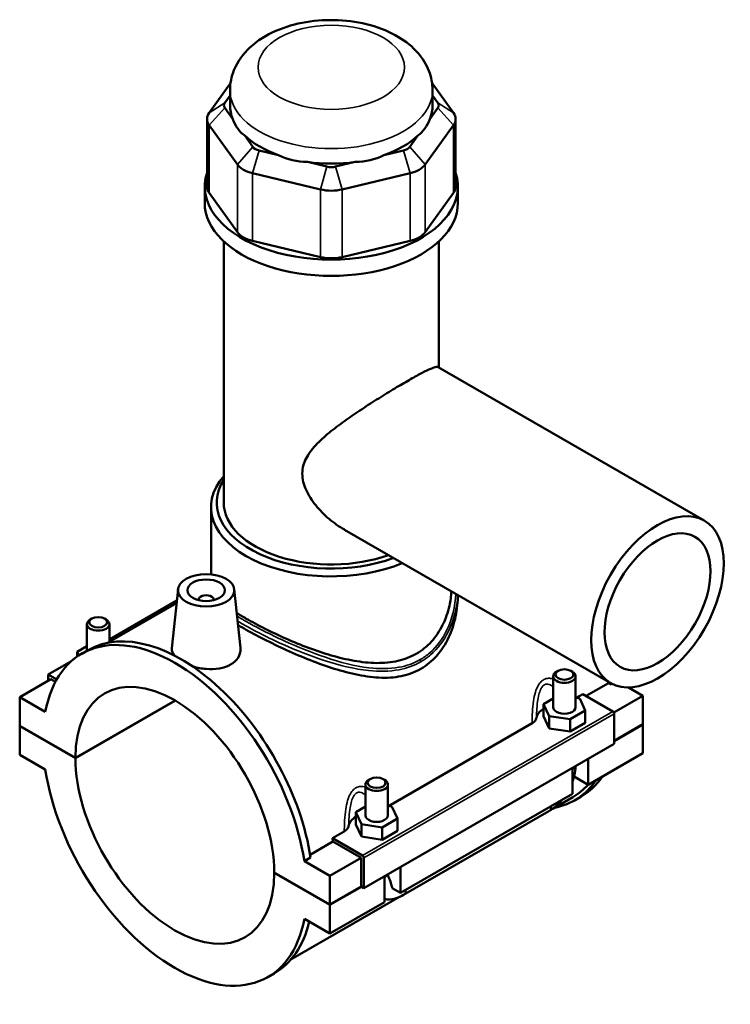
# Model space of a CAD drawing. Header units: millimetres. Extents: x 0 to 898, y -421 to 977.
# Tile 7 of 7: x 645 to 835, y 715 to 977. Entities that reach past the tile are written whole.
import ezdxf

# ---------------------------------------------------------------- set-up
doc = ezdxf.new("R2010")
doc.units = ezdxf.units.MM
doc.layers.add('Visible (ANSI)', color=7, linetype='Continuous', lineweight=50)
doc.layers.add('Visible Narrow (ANSI)', color=7, linetype='Continuous', lineweight=35)

msp = doc.modelspace()

# ---------------------------------------------------------------- linework, layer by layer
at = {"layer": 'Visible (ANSI)'}
for p, q in [((701.525, 960.304), (695.836, 952.395)), ((701.397, 954.421), (701.397, 958.419)), ((760.958, 952.395), (755.27, 960.304)), ((755.397, 954.421), (755.397, 958.419)), ((699.994, 955.083), (701.397, 957.034)), ((755.397, 957.034), (756.801, 955.083)), ((702.163, 950.743), (699.994, 953.76)), ((756.801, 953.76), (754.631, 950.743)), ((695.265, 950.742), (695.265, 932.716)), ((761.529, 950.742), (761.529, 932.716)), ((695.836, 949.09), (703.344, 938.652)), ((753.451, 938.652), (760.958, 949.09)), ((707.501, 943.323), (705.331, 946.34)), ((751.463, 946.34), (749.293, 943.323)), ((714.363, 941.138), (709.125, 942.388)), ((747.67, 942.388), (742.431, 941.138)), ((727.249, 938.065), (722.01, 939.314)), ((734.784, 939.314), (729.545, 938.065)), ((707.402, 936.315), (725.527, 931.992)), ((731.267, 931.992), (749.392, 936.315)), ((694.647, 928.374), (694.647, 932.716)), ((762.147, 928.374), (762.147, 932.716)), ((703.344, 920.625), (695.836, 931.063)), ((760.958, 931.063), (753.451, 920.625)), ((699.71, 848.541), (699.71, 918.136)), ((725.527, 913.965), (707.402, 918.288)), ((749.392, 918.288), (731.267, 913.965)), ((757.085, 884.497), (757.085, 918.136)), ((756.868, 884.622), (827.847, 843.748)), ((696.335, 829.404), (696.335, 847.315)), ((731.916, 841.292), (802.896, 800.418)), ((687.536, 825.418), (685.856, 809.75)), ((702.508, 825.418), (704.178, 809.838)), ((687.135, 821.681), (668.928, 811.196)), ((687.213, 822.409), (669.243, 812.06)), ((693.022, 822.513), (693.022, 822.699)), ((697.022, 822.513), (697.022, 822.699)), ((664.539, 817.603), (664.113, 817.356)), ((667.946, 817.603), (668.372, 817.356)), ((663.243, 809.047), (663.243, 816.139)), ((669.243, 811.377), (669.243, 816.139)), ((660.666, 808.763), (663.243, 810.247)), ((661.116, 807.796), (660.666, 808.763)), ((660.666, 807.494), (660.666, 808.763)), ((661.864, 808.253), (663.532, 809.214)), ((658.968, 806.144), (652.949, 802.678)), ((788.848, 803.677), (788.422, 803.43)), ((792.255, 803.677), (792.681, 803.43)), ((653.656, 801.453), (645.312, 796.648)), ((652.949, 802.678), (655.191, 801.386)), ((652.949, 801.046), (652.949, 802.678)), ((654.849, 800.766), (653.656, 801.453)), ((787.552, 793.976), (787.552, 802.213)), ((793.552, 793.976), (793.552, 802.213)), ((796.311, 797), (802.276, 800.435)), ((802.978, 800.03), (802.276, 800.435)), ((803.285, 800.207), (802.978, 800.03)), ((807.669, 799.251), (811.482, 797.055)), ((652.148, 792.712), (645.312, 796.648)), ((645.312, 796.648), (645.312, 789.024)), ((660.161, 780.473), (686.745, 795.782)), ((686.816, 795.741), (660.161, 780.391)), ((787.552, 796.321), (784.975, 794.837)), ((794.634, 796.327), (793.552, 796.494)), ((793.685, 796.474), (795.454, 797.493)), ((796.129, 793.116), (794.634, 796.327)), ((795.454, 797.493), (803.492, 792.864)), ((811.482, 797.055), (803.743, 792.598)), ((811.482, 797.055), (811.482, 789.431)), ((784.975, 794.837), (786.469, 791.625)), ((784.975, 791.566), (784.975, 794.837)), ((792.046, 790.765), (796.129, 793.116)), ((796.129, 789.845), (796.129, 793.116)), ((784.975, 791.566), (786.469, 788.355)), ((786.469, 791.625), (792.046, 790.765)), ((786.469, 788.355), (786.469, 791.625)), ((792.046, 787.495), (792.046, 790.765)), ((803.846, 792.252), (803.846, 784.219)), ((645.312, 789.024), (660.161, 780.473)), ((645.312, 788.942), (645.383, 788.983)), ((645.312, 788.942), (645.312, 781.319)), ((660.161, 780.391), (645.312, 788.942)), ((743.622, 767.644), (781.925, 789.701)), ((786.469, 788.355), (792.046, 787.495)), ((792.046, 787.495), (796.129, 789.845)), ((803.846, 785.034), (811.482, 789.431)), ((811.482, 789.35), (803.846, 784.952)), ((811.411, 789.391), (811.482, 789.35)), ((811.482, 789.35), (811.482, 781.726)), ((803.846, 784.219), (737.095, 745.78)), ((645.312, 781.319), (652.148, 777.383)), ((811.482, 781.726), (796.916, 773.338)), ((796.916, 780.229), (796.916, 773.338)), ((792.673, 770.895), (792.673, 777.786)), ((738.785, 774.848), (738.359, 774.6)), ((742.192, 774.848), (742.618, 774.6)), ((796.916, 773.338), (793.13, 775.518)), ((737.489, 773.383), (737.489, 765.147)), ((743.489, 773.383), (743.489, 765.147)), ((792.673, 770.895), (746.853, 744.508)), ((792.776, 770.005), (787.422, 766.922)), ((793.262, 769.16), (794.931, 770.121)), ((737.489, 767.491), (734.912, 766.007)), ((744.571, 767.498), (743.489, 767.665)), ((746.066, 764.286), (744.571, 767.498)), ((734.912, 766.007), (736.406, 762.796)), ((734.912, 762.737), (734.912, 766.007)), ((741.983, 761.935), (746.066, 764.286)), ((746.066, 761.016), (746.066, 764.286)), ((747.643, 743.935), (786.392, 766.249)), ((734.912, 762.737), (736.406, 759.526)), ((736.406, 759.526), (736.406, 762.796)), ((736.406, 762.796), (741.983, 761.935)), ((741.983, 758.665), (741.983, 761.935)), ((728.704, 759.053), (731.862, 760.872)), ((736.741, 754.425), (728.704, 759.053)), ((736.406, 759.526), (741.983, 758.665)), ((741.983, 758.665), (746.066, 761.016)), ((722.76, 754.645), (728.85, 758.152)), ((736.388, 753.811), (728.85, 758.152)), ((722.877, 753.903), (721.208, 752.942)), ((736.388, 753.811), (728.044, 749.006)), ((736.388, 746.187), (736.388, 753.811)), ((737.095, 745.78), (737.095, 753.812)), ((728.044, 749.006), (721.208, 752.942)), ((746.853, 751.399), (746.853, 744.508)), ((713.194, 749.933), (728.044, 741.382)), ((713.194, 749.852), (713.265, 749.893)), ((728.044, 741.301), (713.194, 749.852)), ((728.044, 741.382), (728.044, 749.006)), ((742.61, 742.065), (742.61, 748.956)), ((728.044, 741.382), (736.388, 746.187)), ((736.459, 746.146), (728.044, 741.301)), ((736.388, 746.187), (737.095, 745.78)), ((746.853, 744.508), (744.627, 745.79)), ((746.593, 743.41), (717.583, 726.704)), ((742.61, 742.065), (728.044, 733.677)), ((728.044, 733.677), (728.044, 741.301)), ((721.208, 737.613), (728.044, 733.677)), ((711.492, 722.072), (713.161, 723.033))]:
    msp.add_line(p, q, dxfattribs=at)
for centre, major_axis, ratio, start_param, end_param in [((702.765, 954.421), (-3, 0), 0.5758617, 5.8904862, 6.6758844), ((728.397, 954.421), (-27, 0), 0.5758617, 0, 0.2388121), ((728.397, 954.421), (27, 0), 0.5758617, 6.0443732, 6.2831853), ((754.029, 954.421), (3, 0), 0.5758617, 5.8904862, 6.6758844), ((702.765, 950.742), (-7.5, 0), 0.5758617, 5.8904862, 6.6758844), ((728.397, 976.234), (-23.404, -29.643), 0.4542019, 5.9999489, 6.3077228), ((728.397, 976.234), (-23.404, 29.643), 0.4542019, 3.1170551, 3.4248291), ((754.029, 950.742), (7.5, 0), 0.5758617, 5.8904862, 6.6758844), ((728.397, 954.421), (27, 0), 0.5758617, 3.6881787, 4.1658029), ((728.397, 954.421), (27, 0), 0.5758617, 5.258975, 5.7365993), ((710.273, 943.984), (-3, 0), 0.5758617, 0.3926991, 1.1780972), ((746.522, 943.984), (3, 0), 0.5758617, 5.1050881, 5.8904862), ((728.397, 976.234), (-11.627, -36.076), 0.6754684, 6.1817885, 6.4895625), ((728.397, 976.234), (11.627, -36.076), 0.6754684, 6.0768082, 6.3845821), ((710.273, 940.305), (7.5, 0), 0.5758617, 3.5342917, 4.3196899), ((728.397, 954.421), (27, 0), 0.5758617, 4.4735769, 4.9512011), ((728.397, 939.661), (-3, 0), 0.5758617, 1.1780972, 1.9634954), ((746.522, 940.305), (7.5, 0), 0.5758617, 5.1050881, 5.8904862), ((728.397, 932.716), (-33.75, 0), 0.5758617, 6.0915318, 9.6164314), ((702.765, 932.716), (-7.5, 0), 0.5758617, 0, 0.3926991), ((728.397, 935.982), (7.5, 0), 0.5758617, 4.3196899, 5.1050881), ((754.029, 932.716), (7.5, 0), 0.5758617, 5.8904862, 6.2831853), ((728.397, 928.374), (-33.75, 0), 0.5758617, 0, 3.1415927), ((710.273, 922.278), (-7.5, 0), 0.5758617, 0.3926991, 1.1780972), ((746.522, 922.278), (7.5, 0), 0.5758617, 5.1050881, 5.8904862), ((728.397, 917.955), (-7.5, 0), 0.5758617, 1.1780972, 1.9634954), ((728.397, 847.315), (-32.062, 0), 0.5758617, 5.8202306, 8.4857593), ((728.397, 848.541), (-30.563, 0), 0.5758617, 5.9310846, 8.4280125), ((728.397, 848.541), (-28.687, 0), 0.5758617, 0, 2.1307812), ((695.022, 822.699), (-2, 0), 0.5758617, 2.9729035, 6.4518745), ((666.243, 816.139), (3, 0), 0.5758617, 2.360047, 7.0647309), ((686.678, 765.162), (-24.814, 43.091), 0.5780931, 4.1185967, 6.880845), ((688.347, 766.123), (-24.814, 43.091), 0.5780931, 4.1185967, 6.2831853), ((686.678, 765.162), (-18.714, 32.497), 0.5780931, 3.9302579, 7.0691838), ((790.552, 802.213), (-3, 0), 0.5758617, 5.5016397, 10.2063236), ((768.448, 812.251), (-24.328, 42.246), 0.5780931, 4.1224377, 4.1311505), ((768.448, 812.251), (24.814, -43.091), 0.5780931, 0.977004, 0.9855407), ((790.552, 790.706), (-7.5, 0), 0.5758617, 5.5507827, 6.1827698), ((790.552, 793.976), (-3, 0), 0.5758617, 0, 3.1415927), ((803.492, 792.455), (-0.25, 0.433), 0.5780931, 3.9289245, 5.4997209), ((686.678, 765.162), (18.714, -32.497), 0.5780931, 3.9302579, 7.0691838), ((686.678, 765.162), (24.814, -43.091), 0.5780931, 4.1185967, 6.880845), ((740.489, 773.383), (-3, 0), 0.5758617, 5.5016397, 10.2063236), ((768.448, 812.251), (24.814, -43.091), 0.5780931, 6.0848308, 6.5528756), ((770.117, 813.212), (24.814, -43.091), 0.5780931, 0, 0.2696903), ((768.448, 812.251), (24.328, -42.246), 0.5780931, 0, 0.1868776), ((740.489, 761.877), (-7.5, 0), 0.5758617, 5.5507827, 6.1827698), ((740.489, 765.147), (-3, 0), 0.5758617, 0, 3.1415927), ((695.022, 769.967), (-24.328, 42.246), 0.5780931, 4.1224377, 4.1433852), ((736.741, 754.016), (0.25, -0.433), 0.5780931, 0.7873319, 2.3581282), ((688.347, 766.123), (24.814, -43.091), 0.5780931, 0, 0.549275)]:
    msp.add_ellipse(centre, major_axis=major_axis, ratio=ratio, start_param=start_param, end_param=end_param, dxfattribs=at)
for centre, major_axis, ratio in [((815.371, 822.083), (-12.476, -21.665), 0.5780931), ((815.371, 822.083), (-9.981, -17.332), 0.5780931), ((695.022, 825.152), (-7.5, 0), 0.5758617), ((695.022, 825.152), (-5, 0), 0.5758617), ((666.243, 816.63), (-2.4, 0), 0.5758617), ((790.552, 802.703), (-2.4, 0), 0.5758617), ((740.489, 773.874), (-2.4, 0), 0.5758617)]:
    msp.add_ellipse(centre, major_axis=major_axis, ratio=ratio, dxfattribs=at)
for points, knots in [([(755.397, 958.419), (755.397, 960.202), (755.044, 961.977), (753.723, 965.372), (752.712, 966.96), (750.034, 970.054), (748.268, 971.458), (744.036, 974.001), (741.49, 975.04), (736.066, 976.534), (733.179, 976.974), (727.392, 977.236), (724.492, 977.066), (718.862, 976.119), (716.133, 975.341), (711.055, 973.122), (708.699, 971.678), (704.916, 968.149), (703.402, 966.133), (701.775, 962.098), (701.397, 960.263), (701.397, 958.419)], [0.7853982, 0.7853982, 0.7853982, 0.7853982, 1.0059194, 1.0059194, 1.2477877, 1.2477877, 1.5494875, 1.5494875, 1.9099348, 1.9099348, 2.2777253, 2.2777253, 2.6403565, 2.6403565, 3.0053171, 3.0053171, 3.3739107, 3.3739107, 3.6989363, 3.6989363, 3.9269908, 3.9269908, 3.9269908, 3.9269908]), ([(731.916, 841.292), (731.902, 841.301), (731.888, 841.309), (730.489, 842.118), (729.112, 843.083), (726.524, 845.275), (725.311, 846.501), (723.206, 849.117), (722.313, 850.506), (721.043, 853.352), (720.669, 854.807), (720.669, 857.71), (721.043, 859.04), (722.313, 861.533), (723.206, 862.701), (725.311, 864.964), (726.524, 866.058), (729.112, 868.189), (730.489, 869.227), (733.181, 871.162), (734.591, 872.131), (737.498, 874.067), (738.995, 875.032), (741.952, 876.897), (743.415, 877.797), (746.187, 879.47), (747.497, 880.243), (749.868, 881.608), (750.966, 882.222), (752.898, 883.259), (753.733, 883.681), (755.105, 884.309), (755.645, 884.516), (756.444, 884.717), (756.708, 884.714), (756.868, 884.622)], [6.1483341, 6.1483341, 6.1483341, 6.1483341, 6.1538558, 6.1538558, 6.6865261, 6.6865261, 7.2191964, 7.2191964, 7.7518667, 7.7518667, 8.284537, 8.284537, 8.8172073, 8.8172073, 9.3498776, 9.3498776, 9.882548, 9.882548, 10.4152183, 10.4152183, 10.9181151, 10.9181151, 11.4210119, 11.4210119, 11.9239087, 11.9239087, 12.4268055, 12.4268055, 12.9297023, 12.9297023, 13.4325991, 13.4325991, 13.935496, 13.935496, 14.4328711, 14.4328711, 14.4328711, 14.4328711]), ([(760.42, 824.878), (760.346, 823.603), (760.17, 822.303), (759.49, 819.255), (758.892, 817.518), (757.287, 814.284), (756.28, 812.784), (753.912, 810.188), (752.55, 809.093), (751.069, 808.24)], [17.6777346, 17.6777346, 17.6777346, 17.6777346, 18.1381632, 18.1381632, 18.7665242, 18.7665242, 19.3948852, 19.3948852, 20.0232462, 20.0232462, 20.0232462, 20.0232462]), ([(762.147, 823.884), (762.143, 822.033), (761.949, 820.103), (761.133, 816.262), (760.508, 814.354), (758.829, 810.796), (757.773, 809.146), (755.28, 806.303), (753.84, 805.113), (752.262, 804.204)], [18.6084961, 18.6084961, 18.6084961, 18.6084961, 19.2712444, 19.2712444, 19.9407358, 19.9407358, 20.6102271, 20.6102271, 21.2797185, 21.2797185, 21.2797185, 21.2797185]), ([(751.069, 808.24), (749.588, 807.387), (747.932, 806.744), (744.37, 805.925), (742.464, 805.748), (738.527, 805.791), (736.492, 806.011), (732.414, 806.729), (730.372, 807.227), (726.439, 808.364), (724.402, 809.044), (720.321, 810.562), (718.276, 811.4), (714.322, 813.142), (712.409, 814.048), (708.845, 815.845), (707.194, 816.735), (704.834, 818.095), (703.981, 818.608), (703.184, 819.113)], [0, 0, 0, 0, 0.628361, 0.628361, 1.256722, 1.256722, 1.885083, 1.885083, 2.513444, 2.513444, 3.1365359, 3.1365359, 3.7596278, 3.7596278, 4.3827197, 4.3827197, 5.0058116, 5.0058116, 5.3842615, 5.3842615, 5.3842615, 5.3842615]), ([(752.262, 804.204), (750.684, 803.295), (748.928, 802.645), (745.166, 801.886), (743.161, 801.774), (739.025, 801.983), (736.891, 802.302), (732.614, 803.227), (730.471, 803.832), (726.351, 805.169), (724.219, 805.95), (719.937, 807.666), (717.787, 808.599), (713.623, 810.519), (711.604, 811.508), (707.837, 813.45), (706.089, 814.403), (704.192, 815.495), (703.858, 815.69), (703.53, 815.885)], [0, 0, 0, 0, 0.6694914, 0.6694914, 1.3389827, 1.3389827, 2.0084741, 2.0084741, 2.6779655, 2.6779655, 3.3384565, 3.3384565, 3.9989475, 3.9989475, 4.6594386, 4.6594386, 5.3199296, 5.3199296, 5.4642056, 5.4642056, 5.4642056, 5.4642056]), ([(686.505, 807.781), (686.069, 808.342), (685.851, 808.927), (685.842, 809.566), (685.847, 809.657), (685.857, 809.75)], [4.52004697, 4.52004697, 4.52004697, 4.52004697, 4.85254484, 4.85254484, 4.90735464, 4.90735464, 4.90735464, 4.90735464]), ([(704.177, 809.838), (704.191, 809.71), (704.199, 809.583), (704.208, 808.705), (703.987, 807.9), (703.061, 806.457), (702.357, 805.822), (701.539, 805.351)], [7.56808004, 7.56808004, 7.56808004, 7.56808004, 7.62582558, 7.62582558, 7.9728339, 7.9728339, 8.31984223, 8.31984223, 8.31984223, 8.31984223]), ([(701.539, 805.351), (700.722, 804.88), (699.685, 804.513), (697.419, 804.117), (696.188, 804.087), (693.888, 804.276), (692.663, 804.507), (691.468, 804.867), (691.401, 804.887), (691.335, 804.908)], [2.7732807, 2.7732807, 2.7732807, 2.7732807, 3.1202891, 3.1202891, 3.4672974, 3.4672974, 3.8136092, 3.8136092, 3.834082, 3.834082, 3.834082, 3.834082]), ([(781.925, 789.701), (782.259, 789.894), (782.53, 790.12), (782.921, 790.611), (783.043, 790.872), (783.09, 791.139)], [-0.2816649, -0.2816649, -0.2816649, -0.2816649, -0.13959104, -0.13959104, 0, 0, 0, 0]), ([(792.673, 774.072), (792.88, 774.63), (793.054, 775.194), (793.394, 776.602), (793.518, 777.449), (793.546, 778.288)], [4.21285195, 4.21285195, 4.21285195, 4.21285195, 4.39822972, 4.39822972, 4.67314597, 4.67314597, 4.67314597, 4.67314597]), ([(786.392, 766.249), (787.221, 766.727), (787.995, 767.321), (789.14, 768.411), (789.548, 768.851), (789.933, 769.317)], [3.14159265, 3.14159265, 3.14159265, 3.14159265, 3.45575192, 3.45575192, 3.64408528, 3.64408528, 3.64408528, 3.64408528]), ([(731.862, 760.872), (732.196, 761.065), (732.466, 761.291), (732.858, 761.782), (732.98, 762.043), (733.027, 762.309)], [-0.2816649, -0.2816649, -0.2816649, -0.2816649, -0.13959104, -0.13959104, 0, 0, 0, 0]), ([(743.503, 749.47), (743.509, 749.407), (743.515, 749.348), (743.534, 749.217), (743.547, 749.149), (743.574, 749.028), (743.589, 748.975), (743.618, 748.883), (743.633, 748.844), (743.647, 748.813)], [1.66583455, 1.66583455, 1.66583455, 1.66583455, 1.72251668, 1.72251668, 1.79837686, 1.79837686, 1.87423703, 1.87423703, 1.95009721, 1.95009721, 1.95009721, 1.95009721]), ([(743.647, 748.813), (743.901, 748.221), (744.128, 747.632), (744.422, 746.7), (744.535, 746.278), (744.618, 745.842), (744.623, 745.816), (744.627, 745.79)], [0.23169079, 0.23169079, 0.23169079, 0.23169079, 0.41096217, 0.41096217, 0.53797345, 0.53797345, 0.54599916, 0.54599916, 0.54599916, 0.54599916]), ([(742.61, 742.85), (742.852, 742.811), (743.094, 742.786), (744.146, 742.738), (744.939, 742.858), (746.372, 743.287), (747.023, 743.578), (747.643, 743.935)], [2.57223819, 2.57223819, 2.57223819, 2.57223819, 2.64878305, 2.64878305, 2.90673289, 2.90673289, 3.14159265, 3.14159265, 3.14159265, 3.14159265])]:
    msp.add_open_spline(points, degree=3, knots=knots, dxfattribs=at)
at = {"layer": 'Visible Narrow (ANSI)'}
for p, q in [((699.994, 955.083), (695.836, 952.395)), ((699.994, 953.76), (695.836, 949.09)), ((756.801, 955.083), (760.958, 952.395)), ((756.801, 953.76), (760.958, 949.09)), ((695.836, 931.063), (695.836, 949.09)), ((760.958, 949.09), (760.958, 931.063)), ((707.501, 943.323), (703.344, 938.652)), ((709.125, 942.388), (707.402, 936.315)), ((747.67, 942.388), (749.392, 936.315)), ((749.293, 943.323), (753.451, 938.652)), ((703.344, 938.652), (703.344, 920.625)), ((727.249, 938.065), (725.527, 931.992)), ((729.545, 938.065), (731.267, 931.992)), ((753.451, 920.625), (753.451, 938.652)), ((707.402, 918.288), (707.402, 936.315)), ((749.392, 936.315), (749.392, 918.288)), ((725.527, 931.992), (725.527, 913.965)), ((731.267, 913.965), (731.267, 931.992)), ((803.492, 792.864), (736.741, 754.425)), ((737.095, 753.812), (803.846, 792.252))]:
    msp.add_line(p, q, dxfattribs=at)
msp.add_ellipse((728.397, 964.551), major_axis=(-19.5, 0), ratio=0.5758617, dxfattribs=at)
for centre, major_axis, ratio, start_param, end_param in [((728.397, 958.419), (-27, 0), 0.5758617, 0, 3.1415927), ((751.736, 806.408), (-0.374, 0.65), 0.5781075, 3.9287341, 4.777832), ((790.552, 778.647), (3, 0), 0.5758617, 5.4977871, 6.0476086), ((784.895, 768.849), (1.497, -2.6), 0.5780931, 0, 0.7911844), ((740.489, 749.818), (3, 0), 0.5758617, 5.4977871, 6.0476086), ((746.146, 746.535), (1.497, -2.6), 0.5780931, 0, 0.7911844)]:
    msp.add_ellipse(centre, major_axis=major_axis, ratio=ratio, start_param=start_param, end_param=end_param, dxfattribs=at)
for points, knots in [([(761.614, 824.19), (761.451, 820.866), (760.657, 817.544), (758.086, 812.249), (756.554, 810.147), (753.853, 807.802), (752.997, 807.191), (752.087, 806.666)], [29.2957728, 29.2957728, 29.2957728, 29.2957728, 30.4751537, 30.4751537, 31.3945381, 31.3945381, 31.775871, 31.775871, 31.775871, 31.775871]), ([(752.267, 806.102), (753.198, 806.639), (754.074, 807.261), (756.842, 809.643), (758.418, 811.766), (761.093, 817.139), (761.93, 820.524), (762.11, 823.905)], [-31.775871, -31.775871, -31.775871, -31.775871, -31.3945381, -31.3945381, -30.4751537, -30.4751537, -29.2815083, -29.2815083, -29.2815083, -29.2815083]), ([(752.087, 806.666), (750.361, 805.672), (748.441, 804.996), (743.886, 804.168), (741.196, 804.171), (734.656, 804.934), (730.736, 805.96), (723.111, 808.535), (719.397, 810.058), (712.023, 813.43), (708.397, 815.292), (704.617, 817.453), (703.93, 817.858), (703.277, 818.255)], [10.591957, 10.591957, 10.591957, 10.591957, 11.3149171, 11.3149171, 12.2120553, 12.2120553, 13.4430917, 13.4430917, 14.6017916, 14.6017916, 15.8511611, 15.8511611, 16.1447441, 16.1447441, 16.1447441, 16.1447441]), ([(703.418, 816.933), (703.867, 816.666), (704.33, 816.395), (707.893, 814.36), (711.555, 812.5), (719.018, 809.157), (722.782, 807.657), (730.519, 805.145), (734.501, 804.159), (741.156, 803.47), (743.895, 803.499), (748.541, 804.385), (750.502, 805.085), (752.267, 806.102)], [-16.0446713, -16.0446713, -16.0446713, -16.0446713, -15.8511611, -15.8511611, -14.6017916, -14.6017916, -13.4430917, -13.4430917, -12.2120553, -12.2120553, -11.3149171, -11.3149171, -10.591957, -10.591957, -10.591957, -10.591957]), ([(787.552, 801.489), (787.329, 801.571), (787.102, 801.632), (786.489, 801.728), (786.098, 801.716), (785.482, 801.556), (785.25, 801.461), (785.028, 801.333), (784.806, 801.206), (784.594, 801.045), (784.08, 800.554), (783.801, 800.18), (783.25, 799.218), (783.004, 798.601), (782.588, 797.222), (782.431, 796.452), (782.159, 794.663), (782.071, 793.639), (781.969, 791.811), (781.945, 791.003), (781.929, 790.036), (781.927, 789.868), (781.925, 789.701)], [-1.9769874, -1.9769874, -1.9769874, -1.9769874, -1.8864318, -1.8864318, -1.7357146, -1.7357146, -1.6415164, -1.6415164, -1.6415164, -1.5473181, -1.5473181, -1.396601, -1.396601, -1.2006686, -1.2006686, -0.9778921, -0.9778921, -0.6891423, -0.6891423, -0.4572349, -0.4572349, -0.4084429, -0.4084429, -0.4084429, -0.4084429]), ([(783.09, 791.139), (783.105, 791.726), (783.127, 792.315), (783.206, 793.77), (783.275, 794.637), (783.474, 796.13), (783.588, 796.766), (783.879, 797.888), (784.049, 798.382), (784.425, 799.135), (784.614, 799.421), (784.959, 799.782), (785.101, 799.896), (785.249, 799.981), (785.397, 800.066), (785.551, 800.123), (785.959, 800.196), (786.217, 800.167), (786.795, 799.964), (787.112, 799.75), (787.456, 799.428), (787.504, 799.381), (787.552, 799.332)], [0.4932159, 0.4932159, 0.4932159, 0.4932159, 0.6891423, 0.6891423, 0.9778921, 0.9778921, 1.2006686, 1.2006686, 1.396601, 1.396601, 1.5473181, 1.5473181, 1.6415164, 1.6415164, 1.6415164, 1.7357146, 1.7357146, 1.8864318, 1.8864318, 2.0823641, 2.0823641, 2.1146264, 2.1146264, 2.1146264, 2.1146264]), ([(737.488, 772.659), (737.266, 772.741), (737.039, 772.803), (736.425, 772.898), (736.035, 772.887), (735.419, 772.727), (735.186, 772.632), (734.964, 772.504), (734.742, 772.376), (734.531, 772.215), (734.017, 771.724), (733.737, 771.351), (733.186, 770.389), (732.941, 769.772), (732.525, 768.393), (732.368, 767.622), (732.096, 765.834), (732.008, 764.81), (731.906, 762.982), (731.882, 762.173), (731.866, 761.207), (731.863, 761.039), (731.862, 760.872)], [-1.9767202, -1.9767202, -1.9767202, -1.9767202, -1.8861645, -1.8861645, -1.7354474, -1.7354474, -1.6412491, -1.6412491, -1.6412491, -1.5470509, -1.5470509, -1.3963337, -1.3963337, -1.2004014, -1.2004014, -0.9776284, -0.9776284, -0.6888779, -0.6888779, -0.4569712, -0.4569712, -0.4081758, -0.4081758, -0.4081758, -0.4081758]), ([(733.027, 762.309), (733.042, 762.896), (733.063, 763.485), (733.142, 764.941), (733.212, 765.808), (733.411, 767.3), (733.525, 767.937), (733.816, 769.059), (733.986, 769.553), (734.361, 770.306), (734.55, 770.592), (734.896, 770.953), (735.037, 771.066), (735.185, 771.151), (735.333, 771.237), (735.488, 771.293), (735.896, 771.367), (736.153, 771.338), (736.732, 771.135), (737.049, 770.92), (737.393, 770.599), (737.441, 770.552), (737.489, 770.503)], [0.4929488, 0.4929488, 0.4929488, 0.4929488, 0.6888779, 0.6888779, 0.9776284, 0.9776284, 1.2004014, 1.2004014, 1.3963337, 1.3963337, 1.5470509, 1.5470509, 1.6412491, 1.6412491, 1.6412491, 1.7354474, 1.7354474, 1.8861645, 1.8861645, 2.0820968, 2.0820968, 2.1143592, 2.1143592, 2.1143592, 2.1143592])]:
    msp.add_open_spline(points, degree=3, knots=knots, dxfattribs=at)

doc.saveas('drawing.dxf')
